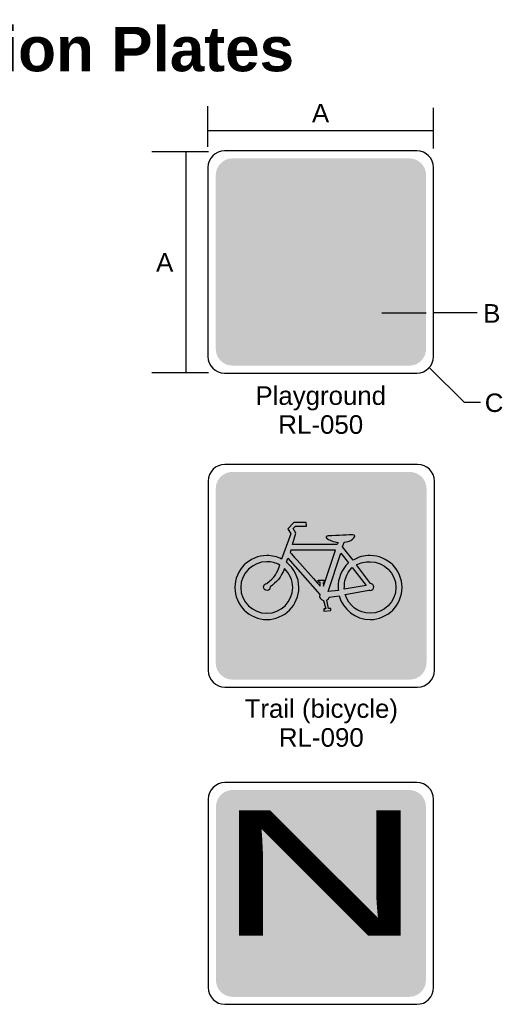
# Model space of a CAD drawing. Header units: feet. Extents: x 0.6 to 7.7, y 0 to 10.3.
# Tile 19 of 19: x 4.8 to 7.4, y 5 to 10.3. Entities that reach past the tile are written whole.
import ezdxf
from ezdxf.enums import TextEntityAlignment as Align

# ---------------------------------------------------------------- set-up
doc = ezdxf.new("R2010")
doc.units = ezdxf.units.FT
doc.header["$MEASUREMENT"] = 0
doc.layers.add('Sign', color=7, linetype='Continuous')
doc.styles.add('ARIAL', font='arial.ttf')
doc.styles.add('ARIAL B', font='arialbd.ttf')
doc.styles.add('FHWA SERIES RL', font='txt')

msp = doc.modelspace()

# ---------------------------------------------------------------- hatches: boundary and pattern name
at = {"layer": 'Sign', "true_color": 0x8e4700}
h = msp.add_hatch(color=34, dxfattribs=at)
edge = h.paths.add_edge_path(flags=0)
edge.add_spline(control_points=[(5.9076, 9.5585), (5.9076, 9.5585), (6.8596, 9.5585), (6.8596, 9.5585), (6.9092, 9.5585), (6.9495, 9.5182), (6.9495, 9.4685), (6.9495, 9.4685), (6.9495, 8.5332), (6.9495, 8.5332), (6.9495, 8.4836), (6.9092, 8.4433), (6.8596, 8.4433), (6.8596, 8.4433), (5.9076, 8.4433), (5.9076, 8.4433), (5.858, 8.4433), (5.8177, 8.4836), (5.8177, 8.5332), (5.8177, 8.5332), (5.8177, 9.4685), (5.8177, 9.4685), (5.8177, 9.5182), (5.858, 9.5585), (5.9076, 9.5585)], knot_values=[0, 0, 0, 0, 1, 1, 1, 2, 2, 2, 3, 3, 3, 4, 4, 4, 5, 5, 5, 6, 6, 6, 7, 7, 7, 8, 8, 8, 8], degree=3, periodic=0)
at = {"layer": 'Sign', "true_color": 0xffffff}
for points in [[(6.5187, 9.2332), (6.5061, 9.2353), (6.4955, 9.2374), (6.4871, 9.2437), (6.4786, 9.2501), (6.4744, 9.2585), (6.4702, 9.267), (6.4681, 9.2754), (6.466, 9.286), (6.4681, 9.2966), (6.4702, 9.305), (6.4744, 9.3135), (6.4786, 9.3219), (6.4871, 9.3283), (6.4955, 9.3325), (6.5018, 9.3346), (6.5061, 9.3367), (6.5187, 9.3388), (6.5314, 9.3367), (6.5419, 9.3325), (6.5504, 9.3283), (6.5588, 9.3219), (6.5631, 9.3135), (6.5673, 9.305), (6.5694, 9.2966), (6.5715, 9.286), (6.5694, 9.2754), (6.5673, 9.267), (6.5631, 9.2585), (6.5588, 9.2501), (6.5504, 9.2437), (6.5419, 9.2374), (6.5356, 9.2353), (6.5314, 9.2353)], [(6.846, 9.1276), (6.7151, 9.0727), (6.7109, 9.06), (6.7447, 8.9903), (6.7468, 8.984), (6.7468, 8.9798), (6.7447, 8.9671), (6.7426, 8.9629), (6.7383, 8.9587), (6.7341, 8.9544), (6.7299, 8.9523), (6.7257, 8.9523), (6.7193, 8.9523), (6.7088, 8.9544), (6.7046, 8.9544), (6.7003, 8.9587), (6.6982, 8.9608), (6.6961, 8.965), (6.656, 9.0474), (6.1365, 8.8298), (6.1745, 8.7728), (6.1767, 8.7686), (6.1788, 8.7622), (6.1788, 8.7517), (6.1745, 8.7432), (6.1703, 8.7348), (6.164, 8.7327), (6.1598, 8.7327), (6.1534, 8.7305), (6.1492, 8.7305), (6.1429, 8.7327), (6.1386, 8.7348), (6.1344, 8.7369), (6.1302, 8.7411), (6.088, 8.8087), (5.8831, 8.7221), (5.8663, 8.7601), (5.9951, 8.8171), (5.9613, 8.8214), (5.9444, 8.8235), (5.938, 8.8256), (5.9296, 8.8298), (5.9254, 8.8362), (5.9212, 8.8446), (5.9212, 8.853), (5.9212, 8.8615), (5.9465, 8.9671), (5.9486, 8.9798), (5.9528, 8.9861), (5.9549, 8.9882), (5.957, 8.9903), (5.9634, 8.9946), (5.9718, 8.9988), (5.9803, 8.9988), (5.9887, 8.9988), (6.1408, 8.9587), (6.1429, 8.9565), (6.1471, 8.9544), (6.1492, 8.9523), (6.1513, 8.9481), (6.1534, 8.9396), (6.1534, 8.9354), (6.1534, 8.9312), (6.1534, 8.9291), (6.1513, 8.927), (6.1492, 8.9249), (6.1471, 8.9227), (6.145, 8.9206), (6.1365, 8.9185), (6.1281, 8.9185), (6.0225, 8.946), (6.0056, 8.8742), (6.1027, 8.8615), (6.6644, 9.0981), (6.694, 9.1635), (6.6201, 9.1868), (6.5926, 9.079), (6.5905, 9.0748), (6.5884, 9.0727), (6.5863, 9.0706), (6.5842, 9.0685), (6.5757, 9.0664), (6.5715, 9.0643), (6.5673, 9.0664), (6.5631, 9.0664), (6.561, 9.0685), (6.5567, 9.0706), (6.5546, 9.0748), (6.5525, 9.0833), (6.5525, 9.0854), (6.5525, 9.0896), (6.5926, 9.2438), (6.599, 9.2544), (6.6011, 9.2565), (6.6053, 9.2607), (6.6074, 9.2628), (6.6116, 9.2649), (6.6159, 9.267), (6.6201, 9.267), (6.6306, 9.2649), (6.6412, 9.2628), (6.7447, 9.2311), (6.7531, 9.2269), (6.7595, 9.2227), (6.7658, 9.2163), (6.7658, 9.2121), (6.7679, 9.2058), (6.7679, 9.1973), (6.7658, 9.191), (6.7595, 9.1762), (6.7405, 9.1297), (6.827, 9.1678)], [(6.0225, 9.022), (6.0098, 9.0241), (5.9993, 9.0262), (5.9908, 9.0326), (5.9824, 9.0389), (5.9782, 9.0473), (5.9739, 9.0558), (5.9697, 9.0642), (5.9697, 9.0748), (5.9697, 9.0854), (5.9739, 9.0938), (5.9782, 9.1023), (5.9824, 9.1107), (5.9908, 9.1171), (5.9993, 9.1234), (6.0035, 9.1255), (6.0098, 9.1255), (6.0225, 9.1276), (6.0352, 9.1255), (6.0457, 9.1234), (6.0542, 9.1171), (6.0605, 9.1107), (6.0668, 9.1023), (6.071, 9.0938), (6.0732, 9.0854), (6.0753, 9.0748), (6.0732, 9.0642), (6.071, 9.0558), (6.0668, 9.0473), (6.0605, 9.0389), (6.0542, 9.0326), (6.0457, 9.0262), (6.0394, 9.0262), (6.0352, 9.0241)], [(6.3118, 8.6925), (6.3118, 8.8573), (6.3561, 8.9122), (6.3983, 8.8573), (6.3983, 8.6925)]]:
    msp.add_hatch(color=7, dxfattribs=at).paths.add_polyline_path(points, flags=0)
at = {"layer": 'Sign', "true_color": 0x8e4700}
h = msp.add_hatch(color=34, dxfattribs=at)
edge = h.paths.add_edge_path(flags=0)
edge.add_spline(control_points=[(5.9075, 7.8717), (5.9075, 7.8717), (6.8616, 7.8717), (6.8616, 7.8717), (6.9114, 7.8717), (6.9517, 7.8313), (6.9517, 7.7815), (6.9517, 7.7815), (6.9517, 6.8442), (6.9517, 6.8442), (6.9517, 6.7944), (6.9114, 6.754), (6.8616, 6.754), (6.8616, 6.754), (5.9075, 6.754), (5.9075, 6.754), (5.8578, 6.754), (5.8174, 6.7944), (5.8174, 6.8442), (5.8174, 6.8442), (5.8174, 7.7815), (5.8174, 7.7815), (5.8174, 7.8313), (5.8578, 7.8717), (5.9075, 7.8717)], knot_values=[0, 0, 0, 0, 1, 1, 1, 2, 2, 2, 3, 3, 3, 4, 4, 4, 5, 5, 5, 6, 6, 6, 7, 7, 7, 8, 8, 8, 8], degree=3, periodic=0)
at = {"layer": 'Sign', "true_color": 0x1e1916}
h = msp.add_hatch(color=250, dxfattribs=at)
edge = h.paths.add_edge_path(flags=0)
edge.add_spline(control_points=[(6.1717, 7.4024), (6.1717, 7.4024), (6.2217, 7.5385), (6.2217, 7.5385), (6.2217, 7.5385), (6.2051, 7.5649), (6.2051, 7.5649), (6.2051, 7.5649), (6.237, 7.5996), (6.237, 7.5996), (6.237, 7.5996), (6.3037, 7.5996), (6.3037, 7.5996), (6.3037, 7.5996), (6.3051, 7.5802), (6.3051, 7.5802), (6.3051, 7.5802), (6.2467, 7.5802), (6.2467, 7.5802), (6.2467, 7.5802), (6.2342, 7.5677), (6.2342, 7.5677), (6.2342, 7.5677), (6.2481, 7.5427), (6.2481, 7.5427), (6.2481, 7.5427), (6.2301, 7.4802), (6.2301, 7.4802), (6.2301, 7.4802), (6.4717, 7.4802), (6.4717, 7.4802), (6.4717, 7.4802), (6.4759, 7.4913), (6.4759, 7.4913), (6.4565, 7.4941), (6.4231, 7.5066), (6.4148, 7.5135), (6.4065, 7.5204), (6.4134, 7.526), (6.4231, 7.5274), (6.4703, 7.5288), (6.5412, 7.5329), (6.5537, 7.5329), (6.5676, 7.5329), (6.569, 7.526), (6.5606, 7.5163), (6.5509, 7.5066), (6.544, 7.4982), (6.5092, 7.4927), (6.5092, 7.4927), (6.4995, 7.4677), (6.4995, 7.4677), (6.4995, 7.4677), (6.5565, 7.3968), (6.5565, 7.3968), (6.5842, 7.4135), (6.6162, 7.4218), (6.6481, 7.4218), (6.7426, 7.4218), (6.8203, 7.3441), (6.8203, 7.2496), (6.8203, 7.1552), (6.7426, 7.0774), (6.6481, 7.0774), (6.5703, 7.0774), (6.5009, 7.1316), (6.4815, 7.2052), (6.4815, 7.2052), (6.4287, 7.1968), (6.4287, 7.1968), (6.4273, 7.1899), (6.4217, 7.1857), (6.4148, 7.1816), (6.4148, 7.1816), (6.4245, 7.1371), (6.4245, 7.1371), (6.4245, 7.1371), (6.437, 7.1371), (6.437, 7.1371), (6.437, 7.1371), (6.437, 7.126), (6.437, 7.126), (6.437, 7.126), (6.3995, 7.1232), (6.3995, 7.1232), (6.3995, 7.1232), (6.3995, 7.1357), (6.3995, 7.1357), (6.3995, 7.1357), (6.4092, 7.1357), (6.4092, 7.1357), (6.4092, 7.1357), (6.3981, 7.1802), (6.3981, 7.1802), (6.3801, 7.1829), (6.3717, 7.1982), (6.3773, 7.2121), (6.3773, 7.2121), (6.2051, 7.4066), (6.2051, 7.4066), (6.2051, 7.4066), (6.1981, 7.3857), (6.1981, 7.3857), (6.2398, 7.3524), (6.2648, 7.3024), (6.2648, 7.2496), (6.2648, 7.1552), (6.187, 7.0774), (6.0926, 7.0774), (5.9981, 7.0774), (5.9203, 7.1552), (5.9203, 7.2496), (5.9203, 7.3441), (5.9981, 7.4218), (6.0926, 7.4218), (6.1203, 7.4218), (6.1481, 7.4149), (6.1717, 7.4024)], knot_values=[0, 0, 0, 0, 1, 1, 1, 2, 2, 2, 3, 3, 3, 4, 4, 4, 5, 5, 5, 6, 6, 6, 7, 7, 7, 8, 8, 8, 9, 9, 9, 10, 10, 10, 11, 11, 11, 12, 12, 12, 13, 13, 13, 14, 14, 14, 15, 15, 15, 16, 16, 16, 17, 17, 17, 18, 18, 18, 19, 19, 19, 20, 20, 20, 21, 21, 21, 22, 22, 22, 23, 23, 23, 24, 24, 24, 25, 25, 25, 26, 26, 26, 27, 27, 27, 28, 28, 28, 29, 29, 29, 30, 30, 30, 31, 31, 31, 32, 32, 32, 33, 33, 33, 34, 34, 34, 35, 35, 35, 36, 36, 36, 37, 37, 37, 38, 38, 38, 39, 39, 39, 39], degree=3, periodic=0)
at = {"layer": 'Sign', "true_color": 0xffffff}
h = msp.add_hatch(color=7, dxfattribs=at)
edge = h.paths.add_edge_path(flags=0)
edge.add_spline(control_points=[(6.1717, 7.4024), (6.1717, 7.4024), (6.2217, 7.5385), (6.2217, 7.5385), (6.2217, 7.5385), (6.2051, 7.5649), (6.2051, 7.5649), (6.2051, 7.5649), (6.237, 7.5996), (6.237, 7.5996), (6.237, 7.5996), (6.3037, 7.5996), (6.3037, 7.5996), (6.3037, 7.5996), (6.3051, 7.5802), (6.3051, 7.5802), (6.3051, 7.5802), (6.2467, 7.5802), (6.2467, 7.5802), (6.2467, 7.5802), (6.2342, 7.5677), (6.2342, 7.5677), (6.2342, 7.5677), (6.2481, 7.5427), (6.2481, 7.5427), (6.2481, 7.5427), (6.2301, 7.4802), (6.2301, 7.4802), (6.2301, 7.4802), (6.4717, 7.4802), (6.4717, 7.4802), (6.4717, 7.4802), (6.4759, 7.4913), (6.4759, 7.4913), (6.4565, 7.4941), (6.4231, 7.5066), (6.4148, 7.5135), (6.4065, 7.5204), (6.4134, 7.526), (6.4231, 7.5274), (6.4703, 7.5288), (6.5412, 7.5329), (6.5537, 7.5329), (6.5676, 7.5329), (6.569, 7.526), (6.5606, 7.5163), (6.5509, 7.5066), (6.544, 7.4982), (6.5092, 7.4927), (6.5092, 7.4927), (6.4995, 7.4677), (6.4995, 7.4677), (6.4995, 7.4677), (6.5565, 7.3968), (6.5565, 7.3968), (6.5842, 7.4135), (6.6162, 7.4218), (6.6481, 7.4218), (6.7426, 7.4218), (6.8203, 7.3441), (6.8203, 7.2496), (6.8203, 7.1552), (6.7426, 7.0774), (6.6481, 7.0774), (6.5703, 7.0774), (6.5009, 7.1316), (6.4815, 7.2052), (6.4815, 7.2052), (6.4287, 7.1968), (6.4287, 7.1968), (6.4273, 7.1899), (6.4217, 7.1857), (6.4148, 7.1816), (6.4148, 7.1816), (6.4245, 7.1371), (6.4245, 7.1371), (6.4245, 7.1371), (6.437, 7.1371), (6.437, 7.1371), (6.437, 7.1371), (6.437, 7.126), (6.437, 7.126), (6.437, 7.126), (6.3995, 7.1232), (6.3995, 7.1232), (6.3995, 7.1232), (6.3995, 7.1357), (6.3995, 7.1357), (6.3995, 7.1357), (6.4092, 7.1357), (6.4092, 7.1357), (6.4092, 7.1357), (6.3981, 7.1802), (6.3981, 7.1802), (6.3801, 7.1829), (6.3717, 7.1982), (6.3773, 7.2121), (6.3773, 7.2121), (6.2051, 7.4066), (6.2051, 7.4066), (6.2051, 7.4066), (6.1981, 7.3857), (6.1981, 7.3857), (6.2398, 7.3524), (6.2648, 7.3024), (6.2648, 7.2496), (6.2648, 7.1552), (6.187, 7.0774), (6.0926, 7.0774), (5.9981, 7.0774), (5.9203, 7.1552), (5.9203, 7.2496), (5.9203, 7.3441), (5.9981, 7.4218), (6.0926, 7.4218), (6.1203, 7.4218), (6.1481, 7.4149), (6.1717, 7.4024)], knot_values=[0, 0, 0, 0, 1, 1, 1, 2, 2, 2, 3, 3, 3, 4, 4, 4, 5, 5, 5, 6, 6, 6, 7, 7, 7, 8, 8, 8, 9, 9, 9, 10, 10, 10, 11, 11, 11, 12, 12, 12, 13, 13, 13, 14, 14, 14, 15, 15, 15, 16, 16, 16, 17, 17, 17, 18, 18, 18, 19, 19, 19, 20, 20, 20, 21, 21, 21, 22, 22, 22, 23, 23, 23, 24, 24, 24, 25, 25, 25, 26, 26, 26, 27, 27, 27, 28, 28, 28, 29, 29, 29, 30, 30, 30, 31, 31, 31, 32, 32, 32, 33, 33, 33, 34, 34, 34, 35, 35, 35, 36, 36, 36, 37, 37, 37, 38, 38, 38, 39, 39, 39, 39], degree=3, periodic=0)
at = {"layer": 'Sign', "true_color": 0x8e4700}
h = msp.add_hatch(color=34, dxfattribs=at)
edge = h.paths.add_edge_path(flags=0)
edge.add_spline(control_points=[(6.2176, 7.4385), (6.2176, 7.4385), (6.2217, 7.451), (6.2217, 7.451), (6.2217, 7.451), (6.462, 7.451), (6.462, 7.451), (6.462, 7.451), (6.3981, 7.2566), (6.3981, 7.2566), (6.3981, 7.2566), (6.3953, 7.2774), (6.3953, 7.2774), (6.3953, 7.2774), (6.4023, 7.2774), (6.4023, 7.2774), (6.4023, 7.2774), (6.4009, 7.2899), (6.4009, 7.2899), (6.4009, 7.2899), (6.369, 7.2899), (6.369, 7.2899), (6.369, 7.2899), (6.3703, 7.2788), (6.3703, 7.2788), (6.3703, 7.2788), (6.3787, 7.2788), (6.3787, 7.2788), (6.3787, 7.2788), (6.3801, 7.2566), (6.3801, 7.2566), (6.3801, 7.2566), (6.219, 7.4385), (6.2176, 7.4385)], knot_values=[0, 0, 0, 0, 1, 1, 1, 2, 2, 2, 3, 3, 3, 4, 4, 4, 5, 5, 5, 6, 6, 6, 7, 7, 7, 8, 8, 8, 9, 9, 9, 10, 10, 10, 11, 11, 11, 11], degree=3, periodic=0)
at = {"layer": 'Sign', "true_color": 0xffffff}
h = msp.add_hatch(color=7, dxfattribs=at)
edge = h.paths.add_edge_path(flags=0)
edge.add_spline(control_points=[(6.4773, 7.2343), (6.4773, 7.2385), (6.4759, 7.2454), (6.4759, 7.2496), (6.4759, 7.2968), (6.4912, 7.3441), (6.5328, 7.3829), (6.5328, 7.3829), (6.4898, 7.4343), (6.4898, 7.4343), (6.4898, 7.4343), (6.4217, 7.2288), (6.4217, 7.2288), (6.4217, 7.2288), (6.4773, 7.2343), (6.4773, 7.2343)], knot_values=[0, 0, 0, 0, 1, 1, 1, 2, 2, 2, 3, 3, 3, 4, 4, 4, 5, 5, 5, 5], degree=3, periodic=0)
at = {"layer": 'Sign', "true_color": 0x8e4700}
h = msp.add_hatch(color=34, dxfattribs=at)
edge = h.paths.add_edge_path(flags=0)
edge.add_spline(control_points=[(6.4773, 7.2343), (6.4773, 7.2385), (6.4759, 7.2454), (6.4759, 7.2496), (6.4759, 7.2968), (6.4912, 7.3441), (6.5328, 7.3829), (6.5328, 7.3829), (6.4898, 7.4343), (6.4898, 7.4343), (6.4898, 7.4343), (6.4217, 7.2288), (6.4217, 7.2288), (6.4217, 7.2288), (6.4773, 7.2343), (6.4773, 7.2343)], knot_values=[0, 0, 0, 0, 1, 1, 1, 2, 2, 2, 3, 3, 3, 4, 4, 4, 5, 5, 5, 5], degree=3, periodic=0)
at = {"layer": 'Sign', "true_color": 0xffffff}
h = msp.add_hatch(color=7, dxfattribs=at)
edge = h.paths.add_edge_path(flags=0)
edge.add_spline(control_points=[(6.1106, 7.2524), (6.144, 7.2788), (6.169, 7.3024), (6.187, 7.3524), (6.2148, 7.326), (6.2315, 7.2885), (6.2315, 7.2496), (6.2315, 7.1732), (6.169, 7.1107), (6.0926, 7.1107), (6.0162, 7.1107), (5.9523, 7.1732), (5.9523, 7.2496), (5.9523, 7.326), (6.0162, 7.3885), (6.0926, 7.3885), (6.1162, 7.3885), (6.1412, 7.3816), (6.162, 7.3704), (6.1481, 7.3274), (6.1356, 7.3052), (6.0926, 7.2704), (6.0828, 7.2704), (6.0745, 7.2621), (6.0745, 7.2524), (6.0745, 7.2427), (6.0828, 7.2343), (6.094, 7.2343), (6.1037, 7.2343), (6.1106, 7.2427), (6.1106, 7.2524)], knot_values=[0, 0, 0, 0, 1, 1, 1, 2, 2, 2, 3, 3, 3, 4, 4, 4, 5, 5, 5, 6, 6, 6, 7, 7, 7, 8, 8, 8, 9, 9, 9, 10, 10, 10, 10], degree=3, periodic=0)
at = {"layer": 'Sign', "true_color": 0x8e4700}
h = msp.add_hatch(color=34, dxfattribs=at)
edge = h.paths.add_edge_path(flags=0)
edge.add_spline(control_points=[(6.1106, 7.2524), (6.144, 7.2788), (6.169, 7.3024), (6.187, 7.3524), (6.2148, 7.326), (6.2315, 7.2885), (6.2315, 7.2496), (6.2315, 7.1732), (6.169, 7.1107), (6.0926, 7.1107), (6.0162, 7.1107), (5.9523, 7.1732), (5.9523, 7.2496), (5.9523, 7.326), (6.0162, 7.3885), (6.0926, 7.3885), (6.1162, 7.3885), (6.1412, 7.3816), (6.162, 7.3704), (6.1481, 7.3274), (6.1356, 7.3052), (6.0926, 7.2704), (6.0828, 7.2704), (6.0745, 7.2621), (6.0745, 7.2524), (6.0745, 7.2427), (6.0828, 7.2343), (6.094, 7.2343), (6.1037, 7.2343), (6.1106, 7.2427), (6.1106, 7.2524)], knot_values=[0, 0, 0, 0, 1, 1, 1, 2, 2, 2, 3, 3, 3, 4, 4, 4, 5, 5, 5, 6, 6, 6, 7, 7, 7, 8, 8, 8, 9, 9, 9, 10, 10, 10, 10], degree=3, periodic=0)
msp.add_hatch(color=34, dxfattribs=at).paths.add_polyline_path([(6.0354, 7.3806), (6.1094, 7.4124), (6.1348, 7.3679), (6.1221, 7.3657), (6.1116, 7.3636), (6.0883, 7.3636), (6.0735, 7.3657), (6.0608, 7.3679), (6.0481, 7.3742)], flags=0)
at = {"layer": 'Sign', "true_color": 0xffffff}
h = msp.add_hatch(color=7, dxfattribs=at)
edge = h.paths.add_edge_path(flags=0)
edge.add_spline(control_points=[(6.5148, 7.2121), (6.5301, 7.1524), (6.5856, 7.1107), (6.6481, 7.1107), (6.7245, 7.1107), (6.787, 7.1732), (6.787, 7.2496), (6.787, 7.326), (6.7245, 7.3885), (6.6481, 7.3885), (6.6231, 7.3885), (6.5953, 7.3829), (6.5745, 7.3718), (6.5745, 7.3718), (6.6495, 7.2704), (6.6495, 7.2704), (6.6592, 7.2704), (6.6676, 7.2621), (6.6676, 7.2524), (6.6676, 7.2427), (6.6592, 7.2343), (6.6495, 7.2343), (6.6467, 7.2343), (6.644, 7.2343), (6.6412, 7.2357), (6.6412, 7.2357), (6.5148, 7.2121), (6.5148, 7.2121)], knot_values=[0, 0, 0, 0, 1, 1, 1, 2, 2, 2, 3, 3, 3, 4, 4, 4, 5, 5, 5, 6, 6, 6, 7, 7, 7, 8, 8, 8, 9, 9, 9, 9], degree=3, periodic=0)
at = {"layer": 'Sign', "true_color": 0x8e4700}
h = msp.add_hatch(color=34, dxfattribs=at)
edge = h.paths.add_edge_path(flags=0)
edge.add_spline(control_points=[(6.5148, 7.2121), (6.5301, 7.1524), (6.5856, 7.1107), (6.6481, 7.1107), (6.7245, 7.1107), (6.787, 7.1732), (6.787, 7.2496), (6.787, 7.326), (6.7245, 7.3885), (6.6481, 7.3885), (6.6231, 7.3885), (6.5953, 7.3829), (6.5745, 7.3718), (6.5745, 7.3718), (6.6495, 7.2704), (6.6495, 7.2704), (6.6592, 7.2704), (6.6676, 7.2621), (6.6676, 7.2524), (6.6676, 7.2427), (6.6592, 7.2343), (6.6495, 7.2343), (6.6467, 7.2343), (6.644, 7.2343), (6.6412, 7.2357), (6.6412, 7.2357), (6.5148, 7.2121), (6.5148, 7.2121)], knot_values=[0, 0, 0, 0, 1, 1, 1, 2, 2, 2, 3, 3, 3, 4, 4, 4, 5, 5, 5, 6, 6, 6, 7, 7, 7, 8, 8, 8, 9, 9, 9, 9], degree=3, periodic=0)
h = msp.add_hatch(color=34, dxfattribs=at)
edge = h.paths.add_edge_path(flags=0)
edge.add_spline(control_points=[(6.5092, 7.2413), (6.5092, 7.2413), (6.6273, 7.2607), (6.6273, 7.2607), (6.6273, 7.2607), (6.5523, 7.3566), (6.5523, 7.3566), (6.5148, 7.3232), (6.5092, 7.2829), (6.5092, 7.2413)], knot_values=[0, 0, 0, 0, 1, 1, 1, 2, 2, 2, 3, 3, 3, 3], degree=3, periodic=0)
h = msp.add_hatch(color=34, dxfattribs=at)
edge = h.paths.add_edge_path(flags=0)
edge.add_spline(control_points=[(6.5092, 7.2413), (6.5092, 7.2413), (6.6273, 7.2607), (6.6273, 7.2607), (6.6273, 7.2607), (6.5523, 7.3566), (6.5523, 7.3566), (6.5148, 7.3232), (6.5092, 7.2829), (6.5092, 7.2413)], knot_values=[0, 0, 0, 0, 1, 1, 1, 2, 2, 2, 3, 3, 3, 3], degree=3, periodic=0)
h = msp.add_hatch(color=34, dxfattribs=at)
edge = h.paths.add_edge_path(flags=0)
edge.add_spline(control_points=[(5.9084, 6.1602), (5.9084, 6.1602), (6.8587, 6.1602), (6.8587, 6.1602), (6.9083, 6.1602), (6.9485, 6.12), (6.9485, 6.0704), (6.9485, 6.0704), (6.9485, 5.1368), (6.9485, 5.1368), (6.9485, 5.0872), (6.9083, 5.047), (6.8587, 5.047), (6.8587, 5.047), (5.9084, 5.047), (5.9084, 5.047), (5.8589, 5.047), (5.8187, 5.0872), (5.8187, 5.1368), (5.8187, 5.1368), (5.8187, 6.0704), (5.8187, 6.0704), (5.8187, 6.12), (5.8589, 6.1602), (5.9084, 6.1602)], knot_values=[0, 0, 0, 0, 1, 1, 1, 2, 2, 2, 3, 3, 3, 4, 4, 4, 5, 5, 5, 6, 6, 6, 7, 7, 7, 8, 8, 8, 8], degree=3, periodic=0)

# ---------------------------------------------------------------- linework, layer by layer
at = {"layer": 'Sign', "color": 18, "lineweight": -3, "true_color": 0x000000}
for p, q in [((5.7755, 9.6212), (5.7755, 9.8389)), ((6.9896, 9.6122), (6.9896, 9.8299)), ((6.9901, 9.7064), (5.7766, 9.7064)), ((5.7792, 9.5942), (5.4739, 9.5942)), ((5.6557, 9.5927), (5.6557, 8.4025)), ((7.2239, 8.7277), (6.9859, 8.7277)), ((7.1555, 8.2448), (6.9667, 8.4337)), ((5.7792, 8.4045), (5.4739, 8.4045)), ((7.1518, 8.2463), (7.2418, 8.2463))]:
    msp.add_line(p, q, dxfattribs=at)
at = {"layer": 'Sign', "color": 7, "lineweight": -3, "true_color": 0xffffff}
msp.add_line((6.711, 8.7277), (6.949, 8.7277), dxfattribs=at)
at = {"layer": 'Sign', "color": 18, "lineweight": -3, "true_color": 0x000000}
for points in [[(5.8654, 9.5986), (5.8654, 9.5986), (6.8997, 9.5986), (6.8997, 9.5986), (6.9493, 9.5986), (6.9896, 9.5583), (6.9896, 9.5087), (6.9896, 9.5087), (6.9896, 8.4931), (6.9896, 8.4931), (6.9896, 8.4435), (6.9493, 8.4032), (6.8997, 8.4032), (6.8997, 8.4032), (5.8654, 8.4032), (5.8654, 8.4032), (5.8157, 8.4032), (5.7755, 8.4435), (5.7755, 8.4931), (5.7755, 8.4931), (5.7755, 9.5087), (5.7755, 9.5087), (5.7755, 9.5583), (5.8157, 9.5986), (5.8654, 9.5986)], [(5.8673, 7.9119), (5.8673, 7.9119), (6.9039, 7.9119), (6.9039, 7.9119), (6.9537, 7.9119), (6.9941, 7.8715), (6.9941, 7.8218), (6.9941, 7.8218), (6.9941, 6.8039), (6.9941, 6.8039), (6.9941, 6.7542), (6.9537, 6.7138), (6.9039, 6.7138), (6.9039, 6.7138), (5.8673, 6.7138), (5.8673, 6.7138), (5.8176, 6.7138), (5.7772, 6.7542), (5.7772, 6.8039), (5.7772, 6.8039), (5.7772, 7.8218), (5.7772, 7.8218), (5.7772, 7.8715), (5.8176, 7.9119), (5.8673, 7.9119)], [(5.8673, 6.2003), (5.8673, 6.2003), (6.8998, 6.2003), (6.8998, 6.2003), (6.9494, 6.2003), (6.9896, 6.16), (6.9896, 6.1105), (6.9896, 6.1105), (6.9896, 5.0967), (6.9896, 5.0967), (6.9896, 5.0472), (6.9494, 5.0069), (6.8998, 5.0069), (6.8998, 5.0069), (5.8673, 5.0069), (5.8673, 5.0069), (5.8178, 5.0069), (5.7776, 5.0472), (5.7776, 5.0967), (5.7776, 5.0967), (5.7776, 6.1105), (5.7776, 6.1105), (5.7776, 6.16), (5.8178, 6.2003), (5.8673, 6.2003)]]:
    msp.add_open_spline(points, degree=3, knots=[0, 0, 0, 0, 1, 1, 1, 2, 2, 2, 3, 3, 3, 4, 4, 4, 5, 5, 5, 6, 6, 6, 7, 7, 7, 8, 8, 8, 8], dxfattribs=at)
at = {"layer": 'Sign', "color": 7, "lineweight": -3, "true_color": 0xffffff}
for points, knots in [([(6.1717, 7.4024), (6.1717, 7.4024), (6.2217, 7.5385), (6.2217, 7.5385), (6.2217, 7.5385), (6.2051, 7.5649), (6.2051, 7.5649), (6.2051, 7.5649), (6.237, 7.5996), (6.237, 7.5996), (6.237, 7.5996), (6.3037, 7.5996), (6.3037, 7.5996), (6.3037, 7.5996), (6.3051, 7.5802), (6.3051, 7.5802), (6.3051, 7.5802), (6.2467, 7.5802), (6.2467, 7.5802), (6.2467, 7.5802), (6.2342, 7.5677), (6.2342, 7.5677), (6.2342, 7.5677), (6.2481, 7.5427), (6.2481, 7.5427), (6.2481, 7.5427), (6.2301, 7.4802), (6.2301, 7.4802), (6.2301, 7.4802), (6.4717, 7.4802), (6.4717, 7.4802), (6.4717, 7.4802), (6.4759, 7.4913), (6.4759, 7.4913), (6.4565, 7.4941), (6.4231, 7.5066), (6.4148, 7.5135), (6.4065, 7.5204), (6.4134, 7.526), (6.4231, 7.5274), (6.4703, 7.5288), (6.5412, 7.5329), (6.5537, 7.5329), (6.5676, 7.5329), (6.569, 7.526), (6.5606, 7.5163), (6.5509, 7.5066), (6.544, 7.4982), (6.5092, 7.4927), (6.5092, 7.4927), (6.4995, 7.4677), (6.4995, 7.4677), (6.4995, 7.4677), (6.5565, 7.3968), (6.5565, 7.3968), (6.5842, 7.4135), (6.6162, 7.4218), (6.6481, 7.4218), (6.7426, 7.4218), (6.8203, 7.3441), (6.8203, 7.2496), (6.8203, 7.1552), (6.7426, 7.0774), (6.6481, 7.0774), (6.5703, 7.0774), (6.5009, 7.1316), (6.4815, 7.2052), (6.4815, 7.2052), (6.4287, 7.1968), (6.4287, 7.1968), (6.4273, 7.1899), (6.4217, 7.1857), (6.4148, 7.1816), (6.4148, 7.1816), (6.4245, 7.1371), (6.4245, 7.1371), (6.4245, 7.1371), (6.437, 7.1371), (6.437, 7.1371), (6.437, 7.1371), (6.437, 7.126), (6.437, 7.126), (6.437, 7.126), (6.3995, 7.1232), (6.3995, 7.1232), (6.3995, 7.1232), (6.3995, 7.1357), (6.3995, 7.1357), (6.3995, 7.1357), (6.4092, 7.1357), (6.4092, 7.1357), (6.4092, 7.1357), (6.3981, 7.1802), (6.3981, 7.1802), (6.3801, 7.1829), (6.3717, 7.1982), (6.3773, 7.2121), (6.3773, 7.2121), (6.2051, 7.4066), (6.2051, 7.4066), (6.2051, 7.4066), (6.1981, 7.3857), (6.1981, 7.3857), (6.2398, 7.3524), (6.2648, 7.3024), (6.2648, 7.2496), (6.2648, 7.1552), (6.187, 7.0774), (6.0926, 7.0774), (5.9981, 7.0774), (5.9203, 7.1552), (5.9203, 7.2496), (5.9203, 7.3441), (5.9981, 7.4218), (6.0926, 7.4218), (6.1203, 7.4218), (6.1481, 7.4149), (6.1717, 7.4024)], [0, 0, 0, 0, 1, 1, 1, 2, 2, 2, 3, 3, 3, 4, 4, 4, 5, 5, 5, 6, 6, 6, 7, 7, 7, 8, 8, 8, 9, 9, 9, 10, 10, 10, 11, 11, 11, 12, 12, 12, 13, 13, 13, 14, 14, 14, 15, 15, 15, 16, 16, 16, 17, 17, 17, 18, 18, 18, 19, 19, 19, 20, 20, 20, 21, 21, 21, 22, 22, 22, 23, 23, 23, 24, 24, 24, 25, 25, 25, 26, 26, 26, 27, 27, 27, 28, 28, 28, 29, 29, 29, 30, 30, 30, 31, 31, 31, 32, 32, 32, 33, 33, 33, 34, 34, 34, 35, 35, 35, 36, 36, 36, 37, 37, 37, 38, 38, 38, 39, 39, 39, 39]), ([(6.2176, 7.4385), (6.2176, 7.4385), (6.2217, 7.451), (6.2217, 7.451), (6.2217, 7.451), (6.462, 7.451), (6.462, 7.451), (6.462, 7.451), (6.3981, 7.2566), (6.3981, 7.2566), (6.3981, 7.2566), (6.3953, 7.2774), (6.3953, 7.2774), (6.3953, 7.2774), (6.4023, 7.2774), (6.4023, 7.2774), (6.4023, 7.2774), (6.4009, 7.2899), (6.4009, 7.2899), (6.4009, 7.2899), (6.369, 7.2899), (6.369, 7.2899), (6.369, 7.2899), (6.3703, 7.2788), (6.3703, 7.2788), (6.3703, 7.2788), (6.3787, 7.2788), (6.3787, 7.2788), (6.3787, 7.2788), (6.3801, 7.2566), (6.3801, 7.2566), (6.3801, 7.2566), (6.219, 7.4385), (6.2176, 7.4385)], [0, 0, 0, 0, 1, 1, 1, 2, 2, 2, 3, 3, 3, 4, 4, 4, 5, 5, 5, 6, 6, 6, 7, 7, 7, 8, 8, 8, 9, 9, 9, 10, 10, 10, 11, 11, 11, 11]), ([(6.4773, 7.2343), (6.4773, 7.2385), (6.4759, 7.2454), (6.4759, 7.2496), (6.4759, 7.2968), (6.4912, 7.3441), (6.5328, 7.3829), (6.5328, 7.3829), (6.4898, 7.4343), (6.4898, 7.4343), (6.4898, 7.4343), (6.4217, 7.2288), (6.4217, 7.2288), (6.4217, 7.2288), (6.4773, 7.2343), (6.4773, 7.2343)], [0, 0, 0, 0, 1, 1, 1, 2, 2, 2, 3, 3, 3, 4, 4, 4, 5, 5, 5, 5]), ([(6.1106, 7.2524), (6.144, 7.2788), (6.169, 7.3024), (6.187, 7.3524), (6.2148, 7.326), (6.2315, 7.2885), (6.2315, 7.2496), (6.2315, 7.1732), (6.169, 7.1107), (6.0926, 7.1107), (6.0162, 7.1107), (5.9523, 7.1732), (5.9523, 7.2496), (5.9523, 7.326), (6.0162, 7.3885), (6.0926, 7.3885), (6.1162, 7.3885), (6.1412, 7.3816), (6.162, 7.3704), (6.1481, 7.3274), (6.1356, 7.3052), (6.0926, 7.2704), (6.0828, 7.2704), (6.0745, 7.2621), (6.0745, 7.2524), (6.0745, 7.2427), (6.0828, 7.2343), (6.094, 7.2343), (6.1037, 7.2343), (6.1106, 7.2427), (6.1106, 7.2524)], [0, 0, 0, 0, 1, 1, 1, 2, 2, 2, 3, 3, 3, 4, 4, 4, 5, 5, 5, 6, 6, 6, 7, 7, 7, 8, 8, 8, 9, 9, 9, 10, 10, 10, 10]), ([(6.5148, 7.2121), (6.5301, 7.1524), (6.5856, 7.1107), (6.6481, 7.1107), (6.7245, 7.1107), (6.787, 7.1732), (6.787, 7.2496), (6.787, 7.326), (6.7245, 7.3885), (6.6481, 7.3885), (6.6231, 7.3885), (6.5953, 7.3829), (6.5745, 7.3718), (6.5745, 7.3718), (6.6495, 7.2704), (6.6495, 7.2704), (6.6592, 7.2704), (6.6676, 7.2621), (6.6676, 7.2524), (6.6676, 7.2427), (6.6592, 7.2343), (6.6495, 7.2343), (6.6467, 7.2343), (6.644, 7.2343), (6.6412, 7.2357), (6.6412, 7.2357), (6.5148, 7.2121), (6.5148, 7.2121)], [0, 0, 0, 0, 1, 1, 1, 2, 2, 2, 3, 3, 3, 4, 4, 4, 5, 5, 5, 6, 6, 6, 7, 7, 7, 8, 8, 8, 9, 9, 9, 9]), ([(6.5092, 7.2413), (6.5092, 7.2413), (6.6273, 7.2607), (6.6273, 7.2607), (6.6273, 7.2607), (6.5523, 7.3566), (6.5523, 7.3566), (6.5148, 7.3232), (6.5092, 7.2829), (6.5092, 7.2413)], [0, 0, 0, 0, 1, 1, 1, 2, 2, 2, 3, 3, 3, 3])]:
    msp.add_open_spline(points, degree=3, knots=knots, dxfattribs=at)

# ---------------------------------------------------------------- texts
at = {"layer": 'Sign', "color": 18, "true_color": 0x000000}
for s, height, style, p, p2 in [('RL Land Recreation Plates', 0.239173, 'ARIAL B', (2.006, 10.0272), (6.2393, 10.0272)), ('A', 0.0996, 'ARIAL', (6.3351, 9.7521), (6.4281, 9.7521)), ('A', 0.0996, 'ARIAL', (5.4963, 8.949), (5.5894, 8.949)), ('B', 0.0999, 'ARIAL', (7.2563, 8.6746), (7.3493, 8.6746)), ('Playground', 0.09944, 'ARIAL', (6.0311, 8.2323), (6.7339, 8.2323)), ('C', 0.0991, 'ARIAL', (7.2652, 8.1942), (7.3652, 8.1942)), ('RL-050', 0.09973, 'ARIAL', (6.1541, 8.0767), (6.611, 8.0767)), ('Trail (bicycle)', 0.099339, 'ARIAL', (5.9731, 6.5485), (6.7981, 6.5485)), ('RL-090', 0.09973, 'ARIAL', (6.1572, 6.393), (6.6141, 6.393))]:
    msp.add_text(s, height=height, dxfattribs=dict(at, style=style)).set_placement(p, p2, align=Align.ALIGNED)
at = {"layer": 'Sign', "color": 7, "true_color": 0xffffff, "style": 'FHWA SERIES RL'}
msp.add_text('N', height=0.6737, dxfattribs=at).set_placement((5.8141, 5.3762), (6.9391, 5.3762), align=Align.ALIGNED)

doc.saveas('drawing.dxf')
